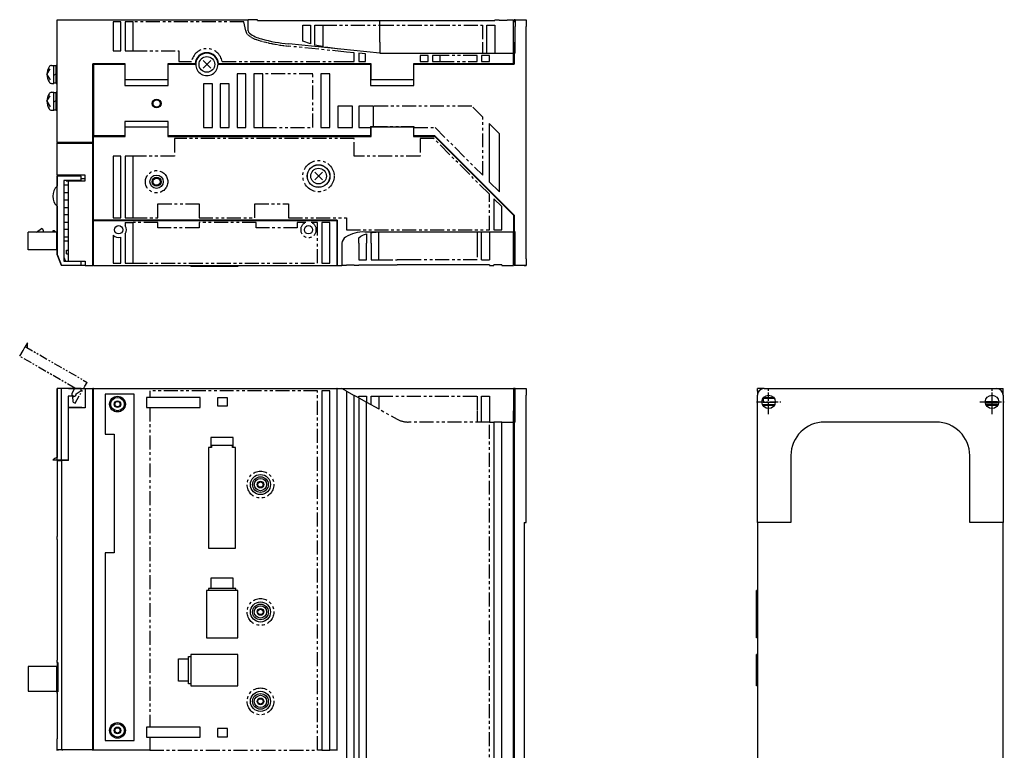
# Model space of a CAD drawing. Extents: x -955 to 6, y -401 to 362.
# Tile 4 of 4: x -435 to 6, y -156 to 171. Entities that reach past the tile are written whole.
import ezdxf

# ---------------------------------------------------------------- set-up
doc = ezdxf.new("R2010")
doc.units = 0
doc.linetypes.add('CENTER', pattern=[2, 1.25, -0.25, 0.25, -0.25])
doc.linetypes.add('PHANTOM', pattern=[2.5, 1.25, -0.25, 0.25, -0.25, 0.25, -0.25])
for name, color, linetype in [('CENTER', 6, 'CENTER'), ('OUTLINE', 7, 'CONTINUOUS'), ('PHANTOM', 3, 'PHANTOM'), ('THIN_LINE', 6, 'CONTINUOUS')]:
    doc.layers.add(name, color=color, linetype=linetype)

msp = doc.modelspace()

# ---------------------------------------------------------------- linework, layer by layer
at = {"layer": 'CENTER', "ltscale": 3}
for p, q in [((-100, -5.5), (-100, 5.5)), ((0, -5.5), (0, 5.5)), ((-105.5, 0), (-94.5, 0)), ((-5.5, 0), (5.5, 0))]:
    msp.add_line(p, q, dxfattribs=at)
at = {"layer": 'OUTLINE'}
for p, q in [((-418.47, 116.03), (-418.47, 171.03)), ((-418.47, 171.03), (-332.97, 171.03)), ((-393.47, 170.03), (-393.47, 157.03)), ((-389.97, 170.03), (-393.47, 170.03)), ((-389.97, 157.03), (-389.97, 170.03)), ((-387.97, 170.03), (-387.97, 157.03)), ((-384.47, 170.03), (-387.97, 170.03)), ((-384.47, 157.03), (-384.47, 170.03)), ((-328.75, 171.03), (-332.97, 171.03)), ((-332.97, 166.03), (-332.97, 171.03)), ((-328.75, 170.73), (-328.75, 171.03)), ((-328.75, 170.73), (-273.97, 170.73)), ((-308.57, 168.53), (-305.07, 168.53)), ((-308.57, 163.96), (-308.57, 168.53)), ((-305.07, 168.53), (-305.07, 163.66)), ((-303.07, 168.53), (-299.57, 168.53)), ((-303.07, 163.49), (-303.07, 168.53)), ((-299.57, 168.53), (-299.57, 158.98)), ((-274, 161.03), (-274, 168.53)), ((-273.97, 170.73), (-222.57, 170.73)), ((-273.97, 168.53), (-273.97, 170.73)), ((-226.07, 168.53), (-222.57, 168.53)), ((-226.07, 161.03), (-226.07, 168.53)), ((-222.57, 171.03), (-222.57, 170.73)), ((-222.57, 171.03), (-220.57, 171.03)), ((-222.57, 168.53), (-222.57, 161.03)), ((-220.57, 170.73), (-220.57, 171.03)), ((-217.07, 170.73), (-220.57, 170.73)), ((-217.07, 171.03), (-214.17, 171.03)), ((-217.07, 171.03), (-217.07, 170.73)), ((-214.17, 161.03), (-214.17, 171.03)), ((-214.17, 170.03), (-213.97, 170.03)), ((-213.97, 171.03), (-213.97, 170.03)), ((-213.47, 171.03), (-213.97, 171.03)), ((-213.47, 171.03), (-213.47, 168.03)), ((-213.47, 171.03), (-208.47, 171.03)), ((-213.47, 156.03), (-213.47, 168.03)), ((-209.47, 171.03), (-208.47, 171.03)), ((-208.47, 171.03), (-208.47, 168.03)), ((-208.47, 64.03), (-208.47, 168.03)), ((-308.57, 161.44), (-308.57, 163.96)), ((-305.07, 163.66), (-305.07, 160.22)), ((-303.07, 159.69), (-303.07, 163.49)), ((-273.97, 156.03), (-314.82, 160.18)), ((-305.07, 160.22), (-308.57, 161.44)), ((-274, 161.02), (-274, 161.03)), ((-226.07, 156.03), (-226.07, 161.03)), ((-222.57, 161.03), (-222.57, 156.03)), ((-214.17, 156.03), (-214.17, 161.03)), ((-213.97, 161.03), (-213.97, 156.03)), ((-393.47, 157.03), (-389.97, 157.03)), ((-387.97, 157.03), (-384.47, 157.03)), ((-283.47, 155.99), (-283.47, 152.26)), ((-280.47, 155.68), (-283.47, 155.99)), ((-280.47, 152.26), (-280.47, 155.68)), ((-273.97, 156.03), (-214.17, 156.03)), ((-252.47, 155.03), (-255.97, 155.03)), ((-255.97, 155.03), (-255.97, 152.26)), ((-252.47, 152.26), (-252.47, 155.03)), ((-246.97, 155.03), (-250.47, 155.03)), ((-250.47, 155.03), (-250.47, 152.26)), ((-246.97, 152.26), (-246.97, 155.03)), ((-224.97, 155.03), (-228.47, 155.03)), ((-228.47, 155.03), (-228.47, 152.26)), ((-224.97, 152.26), (-224.97, 155.03)), ((-214.17, 151.26), (-214.17, 156.03)), ((-214.17, 155.03), (-213.97, 155.03)), ((-213.97, 156.03), (-213.97, 151.06)), ((-213.47, 156.03), (-213.97, 156.03)), ((-421.01, 150.53), (-419.97, 150.53)), ((-419.97, 142.53), (-419.97, 150.53)), ((-418.97, 150.33), (-419.97, 150.33)), ((-418.97, 142.53), (-418.97, 150.53)), ((-418.47, 150.53), (-418.97, 150.53)), ((-402.47, 116.03), (-402.47, 151.26)), ((-387.97, 151.26), (-402.47, 151.26)), ((-402.07, 119.03), (-402.07, 151.06)), ((-402.07, 151.06), (-388.17, 151.06)), ((-388.17, 151.06), (-388.17, 141.56)), ((-387.97, 144.06), (-387.97, 151.26)), ((-368.97, 151.26), (-368.97, 144.06)), ((-356.66, 151.26), (-368.97, 151.26)), ((-368.77, 141.56), (-368.77, 151.06)), ((-368.77, 151.06), (-356.47, 151.06)), ((-349.75, 149.31), (-353.18, 152.74)), ((-349.75, 152.74), (-353.18, 149.31)), ((-346.47, 151.06), (-278.17, 151.06)), ((-277.97, 151.26), (-346.27, 151.26)), ((-283.47, 152.26), (-280.47, 152.26)), ((-278.17, 151.06), (-278.17, 141.56)), ((-277.97, 144.06), (-277.97, 151.26)), ((-258.97, 151.26), (-258.97, 144.06)), ((-214.17, 151.26), (-258.97, 151.26)), ((-258.77, 141.56), (-258.77, 151.06)), ((-258.77, 151.06), (-213.97, 151.06)), ((-255.97, 152.26), (-252.47, 152.26)), ((-250.47, 152.26), (-246.97, 152.26)), ((-228.47, 152.26), (-224.97, 152.26)), ((-423.07, 146.53), (-421.6, 148.99)), ((-423.07, 146.53), (-421.6, 144.06)), ((-419.97, 146.24), (-418.97, 146.82)), ((-333.97, 146.78), (-337.97, 146.78)), ((-337.97, 146.78), (-337.97, 122.78)), ((-333.97, 122.78), (-333.97, 146.78)), ((-326.47, 146.78), (-330.47, 146.78)), ((-330.47, 146.78), (-330.47, 122.78)), ((-326.47, 122.78), (-326.47, 146.78)), ((-296.47, 146.78), (-300.47, 146.78)), ((-300.47, 146.78), (-300.47, 122.78)), ((-296.47, 122.78), (-296.47, 146.78)), ((-421.01, 142.53), (-419.97, 142.53)), ((-419.97, 142.73), (-418.97, 142.73)), ((-418.97, 142.53), (-418.47, 142.53)), ((-388.17, 141.56), (-368.77, 141.56)), ((-368.97, 144.06), (-387.97, 144.06)), ((-348.97, 142.28), (-352.97, 142.28)), ((-352.97, 142.28), (-352.97, 122.78)), ((-348.97, 122.78), (-348.97, 142.28)), ((-341.47, 142.28), (-345.47, 142.28)), ((-345.47, 142.28), (-345.47, 122.78)), ((-341.47, 122.78), (-341.47, 142.28)), ((-278.17, 141.56), (-258.77, 141.56)), ((-258.97, 144.06), (-277.97, 144.06)), ((-423.07, 134.53), (-421.6, 136.99)), ((-421.01, 138.53), (-419.97, 138.53)), ((-419.97, 130.53), (-419.97, 138.53)), ((-418.97, 138.33), (-419.97, 138.33)), ((-418.97, 130.53), (-418.97, 138.53)), ((-418.47, 138.53), (-418.97, 138.53)), ((-423.07, 134.53), (-421.6, 132.06)), ((-419.97, 134.24), (-418.97, 134.82)), ((-292.82, 132.28), (-292.82, 122.78)), ((-286.32, 132.28), (-292.82, 132.28)), ((-286.32, 122.78), (-286.32, 132.28)), ((-276.92, 132.28), (-283.42, 132.28)), ((-283.42, 132.28), (-283.42, 122.78)), ((-276.92, 123.23), (-276.92, 132.28)), ((-421.01, 130.53), (-419.97, 130.53)), ((-419.97, 130.73), (-418.97, 130.73)), ((-418.97, 130.53), (-418.47, 130.53)), ((-368.77, 125.53), (-388.17, 125.53)), ((-388.17, 125.53), (-388.17, 119.03)), ((-368.77, 119.03), (-368.77, 125.53)), ((-225.07, 124.52), (-225.07, 98.52)), ((-220.47, 119.93), (-225.07, 124.52)), ((-388.17, 119.03), (-402.07, 119.03)), ((-387.97, 123.03), (-368.97, 123.03)), ((-387.97, 118.83), (-387.97, 123.03)), ((-368.97, 123.03), (-368.97, 118.83)), ((-278.17, 119.03), (-368.77, 119.03)), ((-352.97, 122.78), (-348.97, 122.78)), ((-345.47, 122.78), (-341.47, 122.78)), ((-337.97, 122.78), (-333.97, 122.78)), ((-330.47, 122.78), (-326.47, 122.78)), ((-300.47, 122.78), (-296.47, 122.78)), ((-292.82, 122.78), (-286.32, 122.78)), ((-283.42, 122.78), (-278.17, 122.78)), ((-278.17, 123.23), (-276.92, 123.23)), ((-278.17, 123.23), (-278.17, 122.78)), ((-278.17, 122.78), (-278.17, 119.03)), ((-277.97, 118.83), (-277.97, 123.03)), ((-277.97, 123.03), (-258.97, 123.03)), ((-258.97, 123.03), (-258.97, 118.83)), ((-258.77, 119.03), (-258.77, 122.78)), ((-249.39, 119.03), (-258.77, 119.03)), ((-213.97, 83.61), (-249.39, 119.03)), ((-220.47, 93.93), (-220.47, 119.93)), ((-418.47, 116.03), (-418.47, 115.73)), ((-402.47, 116.03), (-418.47, 116.03)), ((-418.47, 115.73), (-402.47, 115.73)), ((-418.47, 101.53), (-418.47, 115.73)), ((-417.97, 115.73), (-417.97, 116.03)), ((-402.47, 115.73), (-402.47, 116.03)), ((-402.47, 61.03), (-402.47, 115.73)), ((-402.27, 81.33), (-402.27, 118.83)), ((-402.27, 118.83), (-387.97, 118.83)), ((-368.97, 118.83), (-277.97, 118.83)), ((-258.97, 118.83), (-249.47, 118.83)), ((-249.47, 118.83), (-214.17, 83.53)), ((-393.47, 110.03), (-393.47, 82.33)), ((-389.97, 110.03), (-393.47, 110.03)), ((-389.97, 82.33), (-389.97, 110.03)), ((-384.47, 110.03), (-387.97, 110.03)), ((-387.97, 110.03), (-387.97, 82.33)), ((-384.47, 82.33), (-384.47, 110.03)), ((-418.47, 101.53), (-418.47, 96.52)), ((-405.87, 101.53), (-418.47, 101.53)), ((-413.47, 101.53), (-413.47, 101.03)), ((-405.87, 98.91), (-405.87, 101.53)), ((-299.75, 99.31), (-303.18, 102.74)), ((-299.75, 102.74), (-303.18, 99.31)), ((-418.47, 66.03), (-418.47, 101.03)), ((-407.68, 101.03), (-418.47, 101.03)), ((-415.47, 99.06), (-415.47, 63)), ((-407.68, 99.06), (-415.47, 99.06)), ((-414.47, 98.95), (-414.47, 99.06)), ((-414.47, 98.95), (-411.93, 98.95)), ((-413.47, 63.03), (-413.47, 98.91)), ((-413.47, 98.91), (-405.87, 98.91)), ((-411.93, 99.06), (-411.93, 98.91)), ((-410, 98.91), (-410, 99.06)), ((-410, 98.95), (-405.87, 98.95)), ((-409.27, 98.91), (-409.27, 98.95)), ((-407.68, 99.06), (-407.68, 101.03)), ((-407.68, 99.91), (-405.87, 99.91)), ((-407.47, 98.95), (-407.47, 98.91)), ((-225.07, 98.52), (-220.47, 93.93)), ((-413.47, 96.93), (-415.47, 96.93)), ((-415.47, 93.63), (-413.47, 93.63)), ((-413.47, 90.33), (-415.47, 90.33)), ((-222.97, 90.91), (-222.97, 77.03)), ((-219.47, 87.41), (-222.97, 90.91)), ((-418.47, 87.54), (-418.47, 75.43)), ((-415.47, 87.03), (-413.47, 87.03)), ((-219.47, 77.03), (-219.47, 87.41)), ((-413.47, 83.73), (-415.47, 83.73)), ((-415.47, 80.43), (-413.47, 80.43)), ((-402.27, 81.13), (-402.27, 81.33)), ((-293.07, 81.33), (-402.27, 81.33)), ((-402.27, 61.03), (-402.27, 81.13)), ((-402.27, 81.13), (-293.27, 81.13)), ((-393.47, 82.33), (-389.97, 82.33)), ((-387.97, 82.33), (-384.47, 82.33)), ((-387.97, 80.33), (-387.97, 78.83)), ((-387.97, 80.33), (-384.47, 80.33)), ((-384.47, 62.03), (-384.47, 80.33)), ((-299.97, 80.33), (-299.97, 62.03)), ((-296.47, 80.33), (-299.97, 80.33)), ((-296.47, 62.03), (-296.47, 80.33)), ((-293.27, 81.13), (-293.27, 61.03)), ((-293.07, 81.33), (-293.07, 61.03)), ((-214.17, 83.53), (-214.17, 76.03)), ((-213.97, 83.61), (-213.97, 76.03)), ((-418.67, 75.99), (-431.47, 75.99)), ((-431.47, 67.99), (-431.47, 75.99)), ((-427.68, 75.99), (-425.47, 77.59)), ((-424.67, 76.79), (-424.67, 75.99)), ((-419.67, 76.59), (-420.47, 76.59)), ((-420.47, 76.59), (-420.47, 75.99)), ((-419.07, 75.99), (-419.67, 76.59)), ((-418.67, 67.99), (-418.67, 75.99)), ((-418.47, 75.39), (-418.67, 75.59)), ((-418.47, 75.43), (-418.47, 66.03)), ((-418.47, 75.43), (-418.47, 75.43)), ((-413.47, 77.13), (-415.47, 77.13)), ((-387.97, 75.22), (-387.97, 62.03)), ((-280.72, 76.03), (-214.17, 76.03)), ((-279.97, 75.24), (-279.97, 71.03)), ((-277.97, 71.03), (-277.97, 75.72)), ((-274.47, 63.53), (-274.47, 76.02)), ((-228.47, 71.03), (-228.47, 76.03)), ((-224.97, 76.03), (-224.97, 71.03)), ((-222.97, 77.03), (-219.47, 77.03)), ((-214.17, 77.03), (-213.97, 77.03)), ((-214.17, 71.03), (-214.17, 76.03)), ((-213.47, 76.03), (-213.97, 76.03)), ((-213.97, 76.03), (-213.97, 71.03)), ((-213.47, 64.03), (-213.47, 76.03)), ((-418.47, 74.59), (-418.67, 74.59)), ((-415.47, 73.83), (-413.47, 73.83)), ((-415.47, 72.03), (-413.47, 72.03)), ((-393.47, 74.58), (-393.47, 62.03)), ((-389.97, 62.03), (-389.97, 73.67)), ((-291.03, 71.03), (-291.03, 61.03)), ((-283.47, 71.03), (-283.47, 73.41)), ((-283.47, 71.03), (-283.47, 63.53)), ((-279.97, 63.53), (-279.97, 71.03)), ((-277.97, 71.03), (-277.97, 63.53)), ((-228.47, 63.53), (-228.47, 71.03)), ((-224.97, 71.03), (-224.97, 63.53)), ((-214.17, 61.03), (-214.17, 71.03)), ((-213.97, 71.03), (-213.97, 61.03)), ((-418.67, 67.99), (-431.47, 67.99)), ((-418.47, 69.39), (-418.67, 69.39)), ((-414.27, 67.93), (-413.47, 67.93)), ((-414.27, 66.33), (-414.27, 67.93)), ((-414.27, 66.33), (-413.47, 66.33)), ((-416.47, 61.03), (-418.47, 66.03)), ((-418.47, 66.03), (-418.35, 65.73)), ((-418.35, 65.73), (-418.35, 65.73)), ((-418.35, 65.73), (-416.47, 61.03)), ((-415.47, 64.75), (-414.77, 63.03)), ((-415.47, 63), (-407.68, 63)), ((-414.77, 63.03), (-414.47, 63.03)), ((-414.47, 63.03), (-413.47, 63.03)), ((-414.47, 63), (-414.47, 63.03)), ((-413.47, 63.03), (-405.87, 63.03)), ((-411.93, 63.03), (-411.93, 63)), ((-410, 63), (-410, 63.03)), ((-407.68, 61.03), (-407.68, 63)), ((-405.87, 63.03), (-405.87, 61.03)), ((-402.27, 62.03), (-402.47, 62.03)), ((-393.47, 62.03), (-389.97, 62.03)), ((-387.97, 62.03), (-384.47, 62.03)), ((-299.97, 62.03), (-296.47, 62.03)), ((-283.47, 63.53), (-279.97, 63.53)), ((-277.97, 63.53), (-274.47, 63.53)), ((-228.47, 63.53), (-224.97, 63.53)), ((-214.17, 62.03), (-213.97, 62.03)), ((-213.47, 61.03), (-213.47, 64.03)), ((-208.47, 64.03), (-208.47, 61.03)), ((-407.68, 61.03), (-416.47, 61.03)), ((-416.47, 61.03), (-416.47, 61.03)), ((-405.87, 61.03), (-407.68, 61.03)), ((-405.87, 61.03), (-402.47, 61.03)), ((-402.27, 61.03), (-402.47, 61.03)), ((-402.27, 61.03), (-293.27, 61.03)), ((-358.67, 61.03), (-358.67, 60.53)), ((-351.67, 60.53), (-358.67, 60.53)), ((-351.67, 61.03), (-351.67, 60.53)), ((-337.67, 60.53), (-351.67, 60.53)), ((-337.67, 61.03), (-337.67, 60.53)), ((-337.57, 60.53), (-337.67, 60.53)), ((-337.57, 61.03), (-337.57, 60.53)), ((-293.07, 61.53), (-293.27, 61.53)), ((-293.07, 61.03), (-293.27, 61.03)), ((-293.07, 61.03), (-291.03, 61.03)), ((-288.97, 61.03), (-291.03, 61.03)), ((-288.97, 61.33), (-288.97, 61.03)), ((-288.97, 61.33), (-285.47, 61.33)), ((-285.47, 61.03), (-285.47, 61.33)), ((-283.47, 61.03), (-285.47, 61.03)), ((-283.47, 61.33), (-266.23, 61.33)), ((-283.47, 61.33), (-283.47, 61.03)), ((-261.38, 61.33), (-266.23, 61.33)), ((-224.97, 61.33), (-261.38, 61.33)), ((-224.97, 61.33), (-224.97, 61.03)), ((-224.97, 61.03), (-222.97, 61.03)), ((-222.97, 61.03), (-222.97, 61.33)), ((-219.47, 61.33), (-222.97, 61.33)), ((-219.47, 61.33), (-219.47, 61.03)), ((-219.47, 61.03), (-214.17, 61.03)), ((-213.47, 61.03), (-213.97, 61.03)), ((-208.47, 61.03), (-213.47, 61.03)), ((-209.47, 61.03), (-208.47, 61.03)), ((-416.47, 6), (-418.47, 6)), ((-418.47, -26), (-418.47, 6)), ((-413.47, 6), (-418.47, 6)), ((-418.47, 6), (-418.47, -24.84)), ((-416.47, -26), (-416.47, 6)), ((-407.68, 6), (-416.47, 6)), ((-413.47, 6), (-405.87, 6)), ((-407.68, 5), (-410, 3.52)), ((-407.68, 5), (-407.68, 6)), ((-405.87, 6), (-405.87, -2.6)), ((-405.87, 6), (-402.47, 6)), ((-402.27, 6), (-402.47, 6)), ((-402.47, -155.7), (-402.47, 6)), ((-402.27, 5), (-402.47, 5)), ((-402.27, 6), (-293.27, 6)), ((-402.27, -155.8), (-402.27, 6)), ((-299.97, 5), (-299.97, -155.8)), ((-296.47, 5), (-299.97, 5)), ((-296.47, -155.8), (-296.47, 5)), ((-293.07, 6), (-293.27, 6)), ((-293.27, 6), (-293.27, -155.8)), ((-293.07, 5.5), (-293.27, 5.5)), ((-293.07, 6), (-291.03, 6)), ((-293.07, -156), (-293.07, 6)), ((-291.03, 6), (-280.72, 6)), ((-288.97, 4.86), (-291.03, 6)), ((-288.97, 4.86), (-285.47, 2.92)), ((-288.97, 4.86), (-288.97, -232.75)), ((-280.72, 6), (-214.17, 6)), ((-214.17, 6), (-214.17, -4)), ((-213.97, 6), (-214.17, 6)), ((-214.17, 5), (-213.97, 5)), ((-213.97, 6), (-213.97, -4)), ((-213.47, 6), (-213.97, 6)), ((-213.47, 3), (-213.47, 6)), ((-213.47, 6), (-208.47, 6)), ((-208.47, 6), (-208.47, 3)), ((-102, 6), (-105, 6)), ((-105, 4.86), (-105, 6)), ((-105, 4.86), (-105, 3)), ((-104.7, 4.86), (-105, 4.86)), ((-104.7, 4.86), (-104.7, 4.31)), ((-102, 6), (2, 6)), ((2, 6), (5, 6)), ((4.7, 5), (4.7, 4.31)), ((4.7, 5), (5, 5)), ((5, 5), (5, 6)), ((5, 3), (5, 5)), ((-413.5, 2.53), (-413.5, -26)), ((-410.97, 2.53), (-413.5, 2.53)), ((-413.5, 2), (-413.47, 2)), ((-413.47, -2.45), (-413.47, 2.53)), ((-410, 3.52), (-410, 3.5)), ((-396.97, 3.5), (-396.97, -14.5)), ((-383.97, 3.5), (-396.97, 3.5)), ((-383.97, -151.5), (-383.97, 3.5)), ((-378.47, 2), (-378.47, -2.5)), ((-376.97, 2), (-378.47, 2)), ((-354.47, 2), (-376.97, 2)), ((-354.47, -2.5), (-354.47, 2)), ((-346.77, 1.8), (-346.77, -1.8)), ((-342.17, 1.8), (-346.77, 1.8)), ((-342.17, -1.8), (-342.17, 1.8)), ((-283.47, 1.81), (-285.47, 2.92)), ((-285.47, -231.88), (-285.47, 2.92)), ((-283.47, 1.81), (-283.47, 2.5)), ((-283.47, 2.5), (-279.97, 2.5)), ((-283.47, 1.81), (-279.97, -0.13)), ((-283.47, 1.81), (-283.47, -231.38)), ((-279.97, 2.5), (-279.97, -0.13)), ((-277.97, -1.24), (-277.97, 2.5)), ((-277.97, 2.5), (-274.47, 2.5)), ((-274.47, 2.5), (-274.47, -3.18)), ((-228.47, -4), (-228.47, 2.5)), ((-228.47, 2.5), (-224.97, 2.5)), ((-224.97, 2.5), (-224.97, -4)), ((-213.47, -9), (-213.47, 3)), ((-208.47, -54), (-208.47, 3)), ((-105, -54), (-105, 3)), ((-102.5, 1.66), (-102.5, -0.13)), ((-97.38, 1.47), (-102.5, 1.47)), ((-97.61, 1.81), (-102.39, 1.81)), ((-2.07, -0.1), (-2.96, 0.05)), ((-2.92, 0.33), (-2.07, 0.21)), ((-2.07, 0.21), (2.5, 0.21)), ((2.5, 0.21), (2.5, -0.62)), ((5, 3), (5, -54)), ((-413.5, -2.6), (-413.47, -2.6)), ((-407.47, -2.45), (-413.47, -2.45)), ((-405.87, -2.6), (-413.47, -2.6)), ((-413.47, -26.2), (-413.47, -2.6)), ((-407.47, -2.6), (-407.47, -2.45)), ((-378.47, -2.5), (-376.97, -2.5)), ((-376.97, -2.5), (-354.47, -2.5)), ((-346.77, -1.8), (-342.17, -1.8)), ((-279.97, -230.5), (-279.97, -0.13)), ((-228.47, -9), (-228.47, -4)), ((-224.97, -4), (-224.97, -9)), ((-214.17, -9), (-214.17, -4)), ((-213.97, -4), (-213.97, -9)), ((-102.5, -0.13), (-97, -0.13)), ((-102.5, -1.24), (-102.5, -1.66)), ((-97.27, -1.24), (-102.5, -1.24)), ((-97.45, -1.58), (-102.5, -1.58)), ((-2.36, -0.62), (-2.9, -0.53)), ((-2.54, -1.4), (2.5, -1.4)), ((-2.53, -1.09), (2.5, -1.09)), ((2.5, -0.62), (-2.36, -0.62)), ((-2.07, -0.1), (2.5, -0.1)), ((2.5, -1.09), (2.5, -1.66)), ((-224.97, -9), (-222.97, -9)), ((-219.47, -9), (-222.97, -9)), ((-222.97, -9), (-222.97, -229)), ((-219.47, -9), (-214.17, -9)), ((-219.47, -229), (-219.47, -9)), ((-214.17, -229), (-214.17, -9)), ((-214.17, -10), (-213.97, -10)), ((-213.97, -9), (-213.97, -229)), ((-213.47, -9), (-213.97, -9)), ((-25, -9), (-75, -9)), ((-396.97, -14.5), (-392.97, -14.5)), ((-392.97, -14.5), (-392.97, -67.5)), ((-349.67, -15.9), (-349.67, -20.43)), ((-339.67, -15.9), (-349.67, -15.9)), ((-339.67, -20.43), (-339.67, -15.9)), ((-350.73, -20.43), (-350.73, -65.5)), ((-349.67, -20.43), (-350.73, -20.43)), ((-349.37, -20.43), (-349.67, -20.43)), ((-349.37, -19.5), (-349.37, -20.43)), ((-339.97, -19.5), (-349.37, -19.5)), ((-339.97, -20.43), (-339.97, -19.5)), ((-339.67, -20.43), (-339.97, -20.43)), ((-338.61, -20.43), (-339.67, -20.43)), ((-338.61, -65.5), (-338.61, -20.43)), ((-418.47, -26), (-420.46, -26)), ((-416.47, -26), (-418.47, -26)), ((-418.47, -26), (-418.47, -26.2)), ((-418.47, -26.2), (-418.47, -60.2)), ((-418.35, -26.2), (-418.47, -26.2)), ((-418.35, -26.2), (-416.47, -26.2)), ((-418.35, -60.2), (-418.35, -26.2)), ((-413.5, -26), (-416.47, -26)), ((-413.47, -26.2), (-416.47, -26.2)), ((-416.47, -26.2), (-416.47, -155.7)), ((-416.17, -26.2), (-416.17, -26)), ((-414.77, -26), (-414.77, -26.2)), ((-414.47, -26.2), (-414.47, -26)), ((-90, -24), (-90, -54)), ((-10, -54), (-10, -24)), ((-209.47, -54), (-209.47, -184)), ((-209.47, -54), (-208.47, -54)), ((-105, -54), (-105, -184)), ((-90, -54), (-105, -54)), ((5, -54), (-10, -54)), ((5, -184), (5, -54)), ((-418.47, -60.2), (-418.35, -60.2)), ((-418.47, -61.5), (-418.47, -60.2)), ((-418.47, -61.5), (-418.47, -115.5)), ((-418.35, -61.5), (-418.47, -61.5)), ((-418.35, -115.5), (-418.35, -61.5)), ((-350.73, -65.5), (-338.61, -65.5)), ((-396.97, -67.5), (-396.97, -151.5)), ((-392.97, -67.5), (-396.97, -67.5)), ((-349.67, -78.9), (-349.67, -83.43)), ((-339.67, -78.9), (-349.67, -78.9)), ((-339.67, -83.43), (-339.67, -78.9)), ((-350.77, -83.43), (-350.77, -84.4)), ((-349.67, -83.43), (-350.77, -83.43)), ((-339.67, -83.43), (-349.67, -83.43)), ((-338.57, -83.43), (-339.67, -83.43)), ((-338.57, -84.4), (-338.57, -83.43)), ((-337.67, -84.4), (-351.67, -84.4)), ((-351.67, -84.4), (-351.67, -105.5)), ((-337.67, -105.5), (-337.67, -84.4)), ((-105, -84.4), (-105.5, -84.4)), ((-105.5, -105.5), (-105.5, -84.4)), ((-351.67, -105.5), (-337.67, -105.5)), ((-105, -105.5), (-105.5, -105.5)), ((-359.64, -115), (-359.64, -113.9)), ((-359.64, -113.9), (-358.67, -113.9)), ((-337.57, -113), (-358.67, -113)), ((-358.67, -113), (-358.67, -127)), ((-337.57, -127), (-337.57, -113)), ((-105, -113), (-105.5, -113)), ((-105.5, -127), (-105.5, -113)), ((-418.67, -118.44), (-431.47, -118.44)), ((-431.47, -118.44), (-431.47, -129.44)), ((-418.67, -129.44), (-418.67, -118.44)), ((-418.47, -115.5), (-418.35, -115.5)), ((-418.47, -116.65), (-418.47, -115.5)), ((-418.17, -116.65), (-418.47, -116.65)), ((-418.47, -116.65), (-418.47, -120.28)), ((-418.17, -116.65), (-418.17, -129.75)), ((-364.17, -125), (-364.17, -115)), ((-364.17, -115), (-359.64, -115)), ((-359.64, -125), (-359.64, -115)), ((-418.17, -120.28), (-418.67, -120.28)), ((-418.17, -126.58), (-418.67, -126.58)), ((-418.17, -127.58), (-418.67, -127.58)), ((-418.47, -127.58), (-418.47, -129.75)), ((-359.64, -125), (-364.17, -125)), ((-359.64, -126.1), (-359.64, -125)), ((-358.67, -126.1), (-359.64, -126.1)), ((-358.67, -127), (-337.57, -127)), ((-105, -127), (-105.5, -127)), ((-431.47, -129.44), (-418.67, -129.44)), ((-418.47, -130.4), (-418.47, -129.75)), ((-418.47, -129.75), (-418.17, -129.75)), ((-418.47, -130.4), (-418.47, -150.75)), ((-418.28, -130.4), (-418.47, -130.4)), ((-418.28, -150.75), (-418.28, -130.4)), ((-378.47, -145.5), (-378.47, -150)), ((-376.97, -145.5), (-378.47, -145.5)), ((-354.47, -145.5), (-376.97, -145.5)), ((-354.47, -150), (-354.47, -145.5)), ((-346.77, -146.2), (-346.77, -149.8)), ((-342.17, -146.2), (-346.77, -146.2)), ((-346.77, -149.8), (-342.17, -149.8)), ((-342.17, -149.8), (-342.17, -146.2)), ((-418.47, -155.7), (-418.47, -150.75)), ((-418.47, -150.75), (-418.28, -150.75)), ((-396.97, -151.5), (-383.97, -151.5)), ((-378.47, -150), (-376.97, -150)), ((-376.97, -150), (-354.47, -150)), ((-418.47, -156), (-418.47, -155.7)), ((-416.47, -155.7), (-418.47, -155.7)), ((-417.97, -156), (-417.97, -155.7)), ((-402.47, -155.7), (-416.47, -155.7)), ((-416.17, -155.7), (-416.17, -156)), ((-402.47, -156), (-402.47, -155.7)), ((-402.27, -156), (-402.27, -155.8)), ((-376.97, -155.8), (-402.27, -155.8)), ((-299.97, -155.8), (-301.97, -155.8)), ((-299.97, -155.8), (-296.47, -155.8)), ((-293.27, -155.8), (-296.47, -155.8))]:
    msp.add_line(p, q, dxfattribs=at)
at = {"layer": 'OUTLINE', "flags": 128}
for points in [[(-299.57, 158.98), (-300.53, 159.12), (-303.07, 159.69)], [(-283.47, 73.41), (-282.52, 74.11), (-281.34, 74.73), (-279.97, 75.24)], [(-277.97, 75.72), (-276.81, 75.89), (-275.61, 75.99), (-274.4, 76.03)]]:
    msp.add_lwpolyline(points, dxfattribs=at)
at = {"layer": 'OUTLINE'}
for centre, radius in [((-351.47, 151.03), 3.5), ((-373.97, 133.53), 1.6), ((-301.47, 101.03), 5.1), ((-301.47, 101.03), 5), ((-373.97, 98.53), 3), ((-301.47, 101.03), 3.5), ((-373.97, 98.53), 1.6), ((-390.97, 77.03), 1.85), ((-305.97, 77.03), 1.85), ((-391.47, -1), 3.51), ((-391.47, -1), 3), ((-391.47, -1), 1.2), ((-100, 0), 3), ((0, 0), 3), ((-327.47, -37), 4.5), ((-327.47, -37), 3.51), ((-327.47, -37), 2.75), ((-327.47, -37), 1.2), ((-327.47, -94), 4.5), ((-327.47, -94), 3.51), ((-327.47, -94), 2.75), ((-327.47, -94), 1.2), ((-327.47, -134), 4.5), ((-327.47, -134), 3.51), ((-327.47, -134), 2.75), ((-327.47, -134), 1.2), ((-391.47, -147), 3.51), ((-391.47, -147), 3), ((-391.47, -147), 1.2)]:
    msp.add_circle(centre, radius, dxfattribs=at)
for centre, radius, start, end in [((-331.34, 166.2), 1.64, 185.9915, 228.8759), ((-323.7, 176.48), 14.44, 232.9011, 256.7872), ((-307.69, 233.21), 73.38, 254.7348, 264.4251), ((153.3, 159.47), 427.31, 179.791, 180.4611), ((-351.47, 151.03), 5.2, 2.5891, 177.4109), ((-351.47, 151.03), 5, 0.3999, 179.6001), ((-416.57, 146.53), 6.5, 148.7193, 211.2807), ((-421.01, 149.23), 1.3, 90, 148.7193), ((-351.47, 151.03), 5.2, 177.4109, 179.6155), ((-351.47, 151.03), 5, 179.6001, 0.3999), ((-351.47, 151.03), 5.2, 0.3845, 2.5891), ((-421.01, 143.83), 1.3, 211.2807, 270), ((-416.57, 134.53), 6.5, 148.7193, 211.2807), ((-421.01, 137.23), 1.3, 90, 148.7193), ((-421.01, 131.83), 1.3, 211.2807, 270), ((-414.42, 92.03), 6.05, 132.0338, 227.9662), ((-425.47, 76.79), 0.8, 0, 90), ((-390.97, 77.03), 3.5, 328.9973, 31.0027), ((-281.37, 60.96), 15.08, 87.5206, 122.1346), ((-390.97, 77.03), 3.5, 224.4153, 286.6015), ((-287.36, 70.65), 3.69, 123.4225, 174.1748), ((-102, 3), 3, 90, 180), ((2, 3), 3, 0, 90), ((-410.97, 3.5), 1.05, 246.8011, 270), ((-410.97, 3.5), 1.05, 270, 3.885), ((-410.97, 3.5), 0.965, 270, 0), ((-75, -24), 15, 90, 180), ((-25, -24), 15, 0, 90), ((-414.42, -34.15), 10.15, 113.525, 126.5931)]:
    msp.add_arc(centre, radius, start, end, dxfattribs=at)
at = {"layer": 'PHANTOM', "ltscale": 5}
for p, q in [((-334.97, 170.03), (-384.47, 170.03)), ((-333.97, 166.03), (-334.97, 170.03)), ((-299.57, 168.53), (-273.97, 168.53)), ((-273.97, 168.53), (-228.07, 168.53)), ((-228.07, 168.53), (-228.07, 161.03)), ((-288.97, 156.55), (-314.92, 159.19)), ((-228.07, 161.03), (-228.07, 156.03)), ((-384.47, 157.03), (-363.97, 157.03)), ((-363.97, 157.03), (-363.97, 152.26)), ((-285.47, 156.19), (-288.97, 156.55)), ((-285.47, 152.26), (-285.47, 156.19)), ((-230.47, 155.03), (-246.97, 155.03)), ((-230.47, 152.26), (-230.47, 155.03)), ((-363.97, 152.26), (-358.36, 152.26)), ((-344.58, 152.26), (-288.97, 152.26)), ((-288.97, 152.26), (-285.47, 152.26)), ((-246.97, 152.26), (-230.47, 152.26)), ((-303.97, 146.78), (-326.47, 146.78)), ((-303.97, 122.78), (-303.97, 146.78)), ((-232.82, 132.28), (-276.92, 132.28)), ((-227.97, 127.42), (-232.82, 132.28)), ((-227.97, 101.42), (-227.97, 127.42)), ((-326.47, 122.78), (-303.97, 122.78)), ((-276.92, 123.23), (-258.77, 123.23)), ((-258.77, 123.23), (-258.77, 122.78)), ((-258.77, 122.78), (-249.32, 122.78)), ((-249.32, 122.78), (-227.97, 101.42)), ((-285.47, 117.83), (-365.97, 117.83)), ((-365.97, 117.83), (-365.97, 110.03)), ((-285.47, 110.03), (-285.47, 117.83)), ((-249.88, 117.83), (-255.97, 117.83)), ((-255.97, 117.83), (-255.97, 110.03)), ((-224.97, 92.91), (-249.88, 117.83)), ((-365.97, 110.03), (-384.47, 110.03)), ((-255.97, 110.03), (-285.47, 110.03)), ((-224.97, 77.03), (-224.97, 92.91)), ((-373.47, 82.33), (-373.47, 88.63)), ((-373.47, 88.63), (-354.97, 88.63)), ((-354.97, 88.63), (-354.97, 82.33)), ((-329.97, 88.63), (-314.97, 88.63)), ((-329.97, 82.33), (-329.97, 88.63)), ((-314.97, 88.63), (-314.97, 82.33)), ((-384.47, 82.33), (-373.47, 82.33)), ((-373.47, 80.33), (-384.47, 80.33)), ((-373.47, 77.83), (-373.47, 80.33)), ((-354.97, 82.33), (-329.97, 82.33)), ((-329.47, 80.33), (-354.97, 80.33)), ((-354.97, 80.33), (-354.97, 77.83)), ((-329.47, 77.83), (-329.47, 80.33)), ((-314.97, 82.33), (-288.97, 82.33)), ((-307.14, 80.33), (-310.97, 80.33)), ((-310.97, 80.33), (-310.97, 77.83)), ((-301.97, 80.33), (-304.8, 80.33)), ((-301.97, 62.03), (-301.97, 80.33)), ((-288.97, 82.33), (-288.97, 77.03)), ((-354.97, 77.83), (-373.47, 77.83)), ((-310.97, 77.83), (-329.47, 77.83)), ((-288.97, 77.03), (-224.97, 77.03)), ((-230.47, 76.03), (-230.47, 71.03)), ((-230.47, 71.03), (-230.47, 63.53)), ((-384.47, 62.03), (-301.97, 62.03)), ((-274.47, 63.53), (-266.23, 63.53)), ((-261.38, 63.53), (-266.23, 63.53)), ((-230.47, 63.53), (-261.38, 63.53)), ((-376.97, 5), (-376.97, 2)), ((-301.97, 5), (-376.97, 5)), ((-301.97, -155.8), (-301.97, 5)), ((-274.4, 2.5), (-230.47, 2.5)), ((-230.47, 2.5), (-230.47, -4)), ((-376.97, -2.5), (-376.97, -145.5)), ((-279.97, -0.13), (-266.23, -7.75)), ((-230.47, -4), (-230.47, -9)), ((-224.97, -9), (-261.38, -9)), ((-224.97, -229), (-224.97, -9)), ((-376.97, -150), (-376.97, -155.8)), ((-376.97, -155.8), (-301.97, -155.8))]:
    msp.add_line(p, q, dxfattribs=at)
at = {"layer": 'PHANTOM', "ltscale": 3}
for p, q in [((-431.77, 26.47), (-432.77, 24.74)), ((-435.25, 20.44), (-433.77, 23.01)), ((-433.77, 23.01), (-432.77, 24.74)), ((-432.77, 24.74), (-405.06, 8.74)), ((-410.54, 6.18), (-435.25, 20.44)), ((-411.8, 3.98), (-410.54, 6.18)), ((-410.45, -0.6), (-406.06, 7.01)), ((-406.06, 7.01), (-405.06, 8.74)), ((-411.32, -0.1), (-411.44, 2.65)), ((-411.32, -0.1), (-410.45, -0.6))]:
    msp.add_line(p, q, dxfattribs=at)
at = {"layer": 'PHANTOM', "ltscale": 5, "flags": 128}
msp.add_lwpolyline([(-292.12, 157.87), (-299.57, 158.98)], dxfattribs=at)
at = {"layer": 'PHANTOM', "ltscale": 5}
for centre, radius in [((-301.47, 101.03), 7), ((-373.97, 98.53), 5), ((-327.47, -37), 6), ((-327.47, -94), 6), ((-327.47, -134), 6)]:
    msp.add_circle(centre, radius, dxfattribs=at)
at = {"layer": 'PHANTOM'}
for centre, radius, start, end in [((-331.69, 166.03), 2.28, 180, 231.2644), ((-324.6, 175.11), 13.8, 231.8933, 254.1384), ((-307.63, 231.75), 72.93, 253.4798, 264.2677)]:
    msp.add_arc(centre, radius, start, end, dxfattribs=at)
at = {"layer": 'PHANTOM', "ltscale": 5}
for centre, radius, start, end in [((-351.47, 151.03), 7, 10.161, 169.839), ((-305.97, 77.03), 3.5, 109.463, 70.537), ((-261.38, 1), 10, 241, 270)]:
    msp.add_arc(centre, radius, start, end, dxfattribs=at)
at = {"layer": 'PHANTOM', "ltscale": 3}
for centre, radius, start, end in [((-441.85, 25.31), 10.15, 353.525, 6.5931), ((-410.97, 3.5), 0.965, 150, 240)]:
    msp.add_arc(centre, radius, start, end, dxfattribs=at)
at = {"layer": 'THIN_LINE'}
for centre, radius in [((-373.97, 133.53), 2), ((-373.97, 98.53), 2), ((-391.47, -1), 1.5), ((-327.47, -37), 1.5), ((-327.47, -94), 1.5), ((-327.47, -134), 1.5), ((-391.47, -147), 1.5)]:
    msp.add_circle(centre, radius, dxfattribs=at)

doc.saveas('drawing.dxf')
